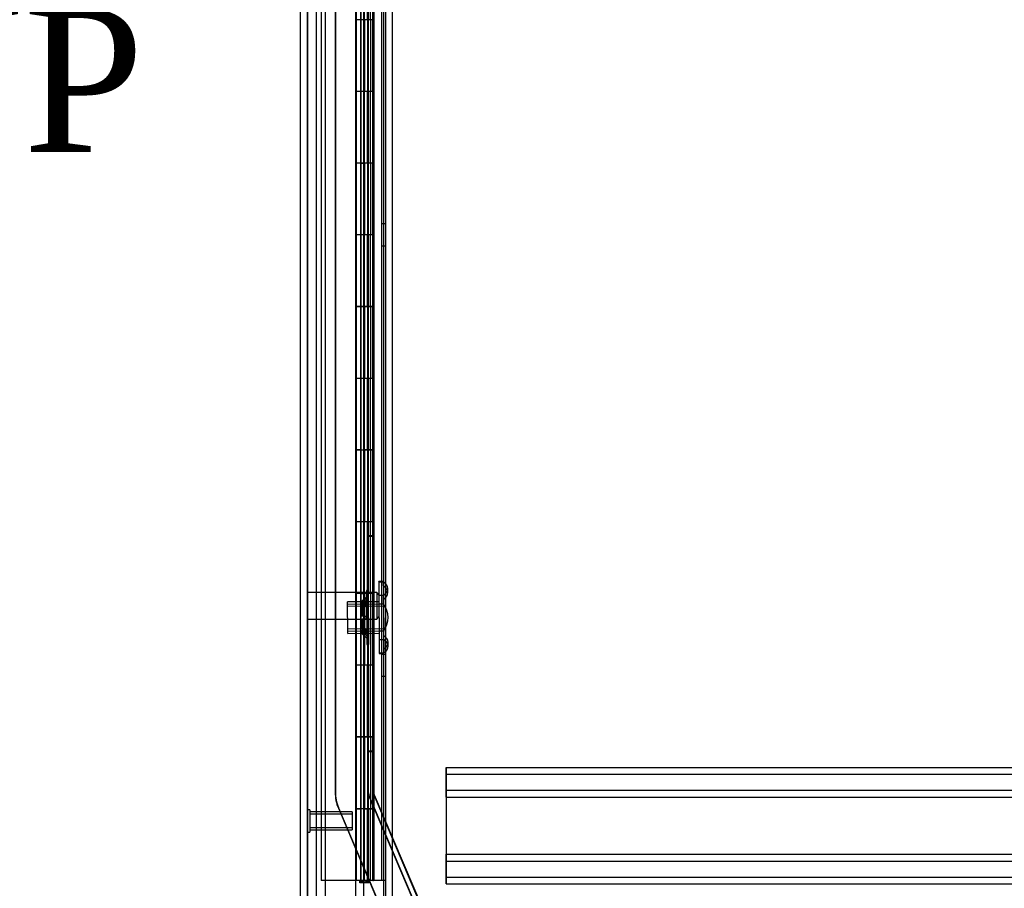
# Model space of a CAD drawing. Header units: inches. Extents: x 1 to 359, y -2 to 239.
# Tile 56 of 65: x 199 to 213, y 84 to 96. Entities that reach past the tile are written whole.
import ezdxf
from ezdxf.enums import TextEntityAlignment as Align
from ezdxf.lldxf.tags import DXFTag

# ---------------------------------------------------------------- set-up
doc = ezdxf.new("R2010")
doc.units = ezdxf.units.IN
doc.header["$MEASUREMENT"] = 0
for name, color, linetype in [('COM53964-5', 7, 'Continuous'), ('COM54746-60', 7, 'Continuous'), ('COM70220', 7, 'Continuous'), ('COM70739-9', 7, 'Continuous'), ('COM70839-3', 7, 'Continuous'), ('COM71196-7', 7, 'Continuous'), ('COM71301-10', 7, 'Continuous'), ('Default', 7, 'Continuous'), ('NTS18147', 7, 'Continuous'), ('STD26122', 7, 'Continuous'), ('STD26258', 7, 'Continuous'), ('WAM30038', 7, 'Continuous')]:
    doc.layers.add(name, color=color, linetype=linetype)
doc.styles.add('SEACAD_Times_New_Roman', font='times.ttf')
tags = doc.linetypes.add('HIDDEN2', pattern=[0.1875, 0.125, -0.0625]).pattern_tags.tags
tags[6:7] = [DXFTag(74, 4), DXFTag(75, 0), DXFTag(340, '0'), DXFTag(46, 0.0), DXFTag(50, 0.0), DXFTag(44, 0.0), DXFTag(45, 0.0)]
tags[4:5] = [DXFTag(74, 4), DXFTag(75, 0), DXFTag(340, '0'), DXFTag(46, 0.0), DXFTag(50, 0.0), DXFTag(44, 0.0), DXFTag(45, 0.0)]
doc.dimstyles.new('HAMMOND_(STH_-_540x360)', dxfattribs={"dimtxt": 2, "dimasz": 2.5, "dimexe": 1, "dimexo": 1, "dimgap": 0.5, "dimtad": 0, "dimtih": 1, "dimtoh": 1, "dimzin": 0, "dimdsep": 46, "dimtxsty": 'SEACAD_Times_New_Roman', "dimblk1": '_SE_FILLED', "dimblk2": '_SE_FILLED', "dimsah": 1, "dimcen": 1, "dimadec": 0, "dimazin": 0, "dimtfac": 0.8, "dimtofl": 0, "dimtmove": 0, "dimatfit": 3, "dimfxl": 1, "dimtolj": 1, "dimtzin": 0, "dimarcsym": 0})

# ---------------------------------------------------------------- blocks, each defined once
blk = doc.blocks.new('SE4')
at = {"layer": 'COM53964-5', "color": 7, "linetype": 'HIDDEN2'}
for p, q in [((205.346, 85.208), (205.346, 85.07)), ((205.346, 85.208), (239.721, 85.208)), ((205.347, 85.07), (205.347, 85.208)), ((205.346, 85.113), (239.721, 85.113)), ((205.346, 85.07), (205.346, 83.721)), ((205.347, 84.932), (205.347, 85.07)), ((205.347, 84.794), (205.347, 84.932)), ((205.346, 84.889), (239.721, 84.889)), ((205.346, 84.794), (239.721, 84.794)), ((205.347, 84.794), (205.347, 83.997)), ((205.346, 83.997), (239.721, 83.997)), ((205.347, 83.859), (205.347, 83.997)), ((205.346, 83.902), (239.721, 83.902)), ((205.347, 83.721), (205.347, 83.859)), ((205.346, 83.721), (205.346, 83.583)), ((205.347, 83.583), (205.347, 83.721)), ((205.346, 83.678), (239.721, 83.678)), ((205.346, 83.583), (239.721, 83.583))]:
    blk.add_line(p, q, dxfattribs=at)
at = {"layer": 'COM54746-60', "color": 7, "linetype": 'HIDDEN2'}
for p, q in [((203.602, 143.633), (203.602, 83.633)), ((204.442, 143.633), (204.442, 83.633)), ((204.156, 142.633), (204.156, 83.633)), ((204.256, 83.633), (204.256, 142.633)), ((204.151, 96.633), (204.151, 95.632)), ((204.196, 96.633), (204.196, 95.632)), ((204.201, 96.633), (204.201, 95.632)), ((204.206, 95.633), (204.206, 96.633)), ((204.248, 95.633), (204.248, 96.633)), ((204.261, 95.632), (204.261, 96.633)), ((204.293, 95.633), (204.293, 96.633)), ((204.341, 95.633), (204.341, 96.633)), ((204.151, 95.633), (204.151, 94.633)), ((204.196, 94.633), (204.196, 95.632)), ((204.201, 94.633), (204.201, 95.632)), ((204.206, 95.633), (204.206, 94.633)), ((204.248, 95.633), (204.248, 94.633)), ((204.261, 94.633), (204.261, 95.632)), ((204.323, 95.632), (204.323, 95.633)), ((204.323, 94.633), (204.323, 95.632)), ((204.332, 95.633), (204.332, 94.633)), ((204.341, 95.633), (204.337, 95.633)), ((204.337, 94.633), (204.337, 95.633)), ((204.341, 94.633), (204.341, 95.633)), ((204.151, 94.633), (204.151, 93.632)), ((204.196, 94.633), (204.196, 93.632)), ((204.201, 94.633), (204.201, 93.632)), ((204.206, 93.633), (204.206, 94.633)), ((204.248, 93.633), (204.248, 94.633)), ((204.261, 93.632), (204.261, 94.633)), ((204.293, 93.633), (204.293, 94.633)), ((204.341, 94.633), (204.337, 94.633)), ((204.341, 93.633), (204.341, 94.633)), ((204.151, 93.634), (204.089, 93.634)), ((204.151, 93.634), (204.196, 93.634)), ((204.151, 93.633), (204.151, 92.633)), ((204.323, 93.634), (204.196, 93.634)), ((204.196, 92.633), (204.196, 93.632)), ((204.201, 92.633), (204.201, 93.632)), ((204.206, 93.633), (204.206, 92.633)), ((204.248, 93.633), (204.248, 92.633)), ((204.261, 92.633), (204.261, 93.632)), ((204.323, 93.632), (204.323, 93.633)), ((204.323, 92.633), (204.323, 93.632)), ((204.332, 93.633), (204.332, 92.633)), ((204.341, 93.633), (204.337, 93.633)), ((204.337, 92.633), (204.337, 93.633)), ((204.341, 92.633), (204.341, 93.633)), ((204.504, 92.785), (204.442, 92.785)), ((204.151, 92.633), (204.151, 91.632)), ((204.196, 92.633), (204.196, 91.632)), ((204.201, 92.633), (204.201, 91.632)), ((204.206, 91.633), (204.206, 92.633)), ((204.248, 91.633), (204.248, 92.633)), ((204.261, 91.632), (204.261, 92.633)), ((204.293, 91.633), (204.293, 92.633)), ((204.341, 92.633), (204.337, 92.633)), ((204.341, 91.633), (204.341, 92.633)), ((204.442, 92.481), (204.504, 92.481)), ((204.151, 91.634), (204.089, 91.634)), ((204.151, 91.634), (204.196, 91.634)), ((204.151, 91.633), (204.151, 90.633)), ((204.323, 91.634), (204.196, 91.634)), ((204.196, 90.633), (204.196, 91.632)), ((204.201, 90.633), (204.201, 91.632)), ((204.206, 91.633), (204.206, 90.633)), ((204.248, 91.633), (204.248, 90.633)), ((204.261, 90.633), (204.261, 91.632)), ((204.323, 91.632), (204.323, 91.633)), ((204.323, 90.633), (204.323, 91.632)), ((204.332, 91.633), (204.332, 90.633)), ((204.341, 91.633), (204.337, 91.633)), ((204.337, 90.633), (204.337, 91.633)), ((204.341, 90.633), (204.341, 91.633)), ((204.151, 90.633), (204.151, 89.632)), ((204.196, 90.633), (204.196, 89.632)), ((204.201, 90.633), (204.201, 89.632)), ((204.206, 89.633), (204.206, 90.633)), ((204.248, 89.633), (204.248, 90.633)), ((204.261, 89.632), (204.261, 90.633)), ((204.293, 89.633), (204.293, 90.633)), ((204.341, 90.633), (204.337, 90.633)), ((204.341, 89.633), (204.341, 90.633)), ((204.151, 89.634), (204.089, 89.634)), ((204.151, 89.634), (204.196, 89.634)), ((204.151, 89.633), (204.151, 88.633)), ((204.323, 89.634), (204.196, 89.634)), ((204.196, 88.633), (204.196, 89.632)), ((204.201, 88.633), (204.201, 89.632)), ((204.206, 89.633), (204.206, 88.633)), ((204.248, 89.633), (204.248, 88.633)), ((204.261, 88.633), (204.261, 89.632)), ((204.323, 89.632), (204.323, 89.633)), ((204.323, 88.633), (204.323, 89.632)), ((204.332, 89.633), (204.332, 88.633)), ((204.341, 89.633), (204.337, 89.633)), ((204.337, 88.633), (204.337, 89.633)), ((204.341, 88.633), (204.341, 89.633)), ((204.151, 88.633), (204.151, 87.632)), ((204.196, 88.633), (204.196, 87.632)), ((204.201, 88.633), (204.201, 87.632)), ((204.206, 87.633), (204.206, 88.633)), ((204.248, 87.633), (204.248, 88.633)), ((204.261, 87.632), (204.261, 88.633)), ((204.293, 87.633), (204.293, 88.633)), ((204.341, 88.633), (204.337, 88.633)), ((204.341, 87.633), (204.341, 88.633)), ((204.151, 87.634), (204.089, 87.634)), ((204.151, 87.634), (204.196, 87.634)), ((204.151, 87.633), (204.151, 86.633)), ((204.323, 87.634), (204.196, 87.634)), ((204.196, 86.633), (204.196, 87.632)), ((204.201, 86.633), (204.201, 87.632)), ((204.206, 87.633), (204.206, 86.633)), ((204.248, 87.633), (204.248, 86.633)), ((204.261, 86.633), (204.261, 87.632)), ((204.323, 87.632), (204.323, 87.633)), ((204.323, 86.633), (204.323, 87.632)), ((204.332, 87.633), (204.332, 86.633)), ((204.341, 87.633), (204.337, 87.633)), ((204.337, 86.633), (204.337, 87.633)), ((204.341, 86.633), (204.341, 87.633)), ((204.504, 86.785), (204.442, 86.785)), ((204.151, 86.633), (204.151, 85.632)), ((204.196, 86.633), (204.196, 85.632)), ((204.201, 86.633), (204.201, 85.632)), ((204.206, 85.633), (204.206, 86.633)), ((204.248, 85.633), (204.248, 86.633)), ((204.261, 85.632), (204.261, 86.633)), ((204.293, 85.633), (204.293, 86.633)), ((204.341, 86.633), (204.337, 86.633)), ((204.341, 85.633), (204.341, 86.633)), ((204.442, 86.481), (204.504, 86.481)), ((204.151, 85.634), (204.089, 85.634)), ((204.151, 85.634), (204.196, 85.634)), ((204.151, 85.633), (204.151, 84.633)), ((204.323, 85.634), (204.196, 85.634)), ((204.196, 84.633), (204.196, 85.632)), ((204.201, 84.633), (204.201, 85.632)), ((204.206, 85.633), (204.206, 84.633)), ((204.248, 85.633), (204.248, 84.633)), ((204.261, 84.633), (204.261, 85.632)), ((204.323, 85.632), (204.323, 85.633)), ((204.323, 84.633), (204.323, 85.632)), ((204.332, 85.633), (204.332, 84.633)), ((204.341, 85.633), (204.337, 85.633)), ((204.337, 84.633), (204.337, 85.633)), ((204.341, 84.633), (204.341, 85.633)), ((204.089, 84.633), (204.151, 84.633)), ((204.151, 84.633), (204.151, 83.633)), ((204.196, 84.633), (204.151, 84.633)), ((204.196, 84.633), (204.196, 83.633)), ((204.196, 84.633), (204.323, 84.633)), ((204.201, 84.633), (204.201, 83.633)), ((204.206, 83.633), (204.206, 84.633)), ((204.248, 83.633), (204.248, 84.633)), ((204.261, 83.633), (204.261, 84.633)), ((204.293, 83.633), (204.293, 84.633)), ((204.341, 84.633), (204.337, 84.633)), ((204.341, 83.633), (204.341, 84.633)), ((204.087, 83.633), (203.602, 83.633)), ((204.323, 83.633), (204.332, 83.633))]:
    blk.add_line(p, q, dxfattribs=at)
at = {"layer": 'COM54746-60', "color": 7, "linetype": 'Continuous'}
for p, q in [((204.089, 96.633), (204.089, 95.632)), ((204.323, 95.633), (204.323, 96.633)), ((204.332, 95.633), (204.332, 96.633)), ((204.337, 96.633), (204.337, 95.633)), ((204.293, 95.633), (204.089, 95.633)), ((204.089, 95.633), (204.089, 94.633)), ((204.323, 95.632), (204.089, 95.632)), ((204.293, 95.633), (204.293, 94.633)), ((204.337, 95.633), (204.293, 95.633)), ((204.089, 94.633), (204.089, 93.632)), ((204.293, 94.633), (204.089, 94.633)), ((204.293, 94.633), (204.089, 94.633)), ((204.337, 94.633), (204.293, 94.633)), ((204.323, 93.633), (204.323, 94.633)), ((204.332, 93.633), (204.332, 94.633)), ((204.337, 94.633), (204.337, 93.633)), ((204.293, 93.633), (204.089, 93.633)), ((204.089, 93.633), (204.089, 92.633)), ((204.323, 93.632), (204.089, 93.632)), ((204.293, 93.633), (204.293, 92.633)), ((204.337, 93.633), (204.293, 93.633)), ((204.089, 92.633), (204.089, 91.632)), ((204.293, 92.633), (204.089, 92.633)), ((204.293, 92.633), (204.089, 92.633)), ((204.337, 92.633), (204.293, 92.633)), ((204.323, 91.633), (204.323, 92.633)), ((204.332, 91.633), (204.332, 92.633)), ((204.337, 92.633), (204.337, 91.633)), ((204.293, 91.633), (204.089, 91.633)), ((204.089, 91.633), (204.089, 90.633)), ((204.323, 91.632), (204.089, 91.632)), ((204.293, 91.633), (204.293, 90.633)), ((204.337, 91.633), (204.293, 91.633)), ((204.089, 90.633), (204.089, 89.632)), ((204.293, 90.633), (204.089, 90.633)), ((204.293, 90.633), (204.089, 90.633)), ((204.337, 90.633), (204.293, 90.633)), ((204.323, 89.633), (204.323, 90.633)), ((204.332, 89.633), (204.332, 90.633)), ((204.337, 90.633), (204.337, 89.633)), ((204.293, 89.633), (204.089, 89.633)), ((204.089, 89.633), (204.089, 88.633)), ((204.323, 89.632), (204.089, 89.632)), ((204.293, 89.633), (204.293, 88.633)), ((204.337, 89.633), (204.293, 89.633)), ((204.089, 88.633), (204.089, 87.632)), ((204.293, 88.633), (204.089, 88.633)), ((204.293, 88.633), (204.089, 88.633)), ((204.337, 88.633), (204.293, 88.633)), ((204.323, 87.633), (204.323, 88.633)), ((204.332, 87.633), (204.332, 88.633)), ((204.337, 88.633), (204.337, 87.633)), ((204.293, 87.633), (204.089, 87.633)), ((204.089, 87.633), (204.089, 86.633)), ((204.323, 87.632), (204.089, 87.632)), ((204.293, 87.633), (204.293, 86.633)), ((204.337, 87.633), (204.293, 87.633)), ((204.089, 86.633), (204.089, 85.632)), ((204.293, 86.633), (204.089, 86.633)), ((204.293, 86.633), (204.089, 86.633)), ((204.337, 86.633), (204.293, 86.633)), ((204.323, 85.633), (204.323, 86.633)), ((204.332, 85.633), (204.332, 86.633)), ((204.337, 86.633), (204.337, 85.633)), ((204.293, 85.633), (204.089, 85.633)), ((204.089, 85.633), (204.089, 84.633)), ((204.323, 85.632), (204.089, 85.632)), ((204.293, 85.633), (204.293, 84.633)), ((204.337, 85.633), (204.293, 85.633)), ((204.089, 84.633), (204.089, 83.633)), ((204.293, 84.633), (204.089, 84.633)), ((204.293, 84.633), (204.089, 84.633)), ((204.337, 84.633), (204.293, 84.633)), ((204.323, 83.633), (204.323, 84.633)), ((204.332, 83.633), (204.332, 84.633)), ((204.337, 84.633), (204.337, 83.633)), ((204.089, 83.633), (204.087, 83.633)), ((204.323, 83.633), (204.089, 83.633)), ((204.144, 83.598), (204.144, 83.624)), ((204.144, 83.624), (204.194, 83.624)), ((204.194, 83.598), (204.144, 83.598)), ((204.156, 83.633), (204.156, 83.624)), ((204.219, 83.624), (204.194, 83.624)), ((204.219, 83.598), (204.194, 83.598)), ((204.219, 83.624), (204.269, 83.624)), ((204.269, 83.598), (204.219, 83.598)), ((204.256, 83.624), (204.256, 83.633)), ((204.269, 83.624), (204.269, 83.598)), ((204.337, 83.633), (204.332, 83.633)), ((204.504, 83.633), (204.337, 83.633))]:
    blk.add_line(p, q, dxfattribs=at)
at = {"layer": 'COM70220', "color": 7, "linetype": 'HIDDEN2'}
for p, q in [((203.413, 83.067), (203.413, 144.127)), ((203.414, 83.067), (203.414, 144.127)), ((203.416, 83.067), (203.416, 144.127)), ((203.662, 83.067), (203.662, 144.127))]:
    blk.add_line(p, q, dxfattribs=at)
at = {"layer": 'COM70739-9', "color": 7, "linetype": 'HIDDEN2'}
blk.add_line((204.474, 143.834), (204.474, 83.214), dxfattribs=at)
at = {"layer": 'COM70839-3', "color": 7, "linetype": 'HIDDEN2'}
for p, q in [((204.257, 84.861), (204.26, 112.763)), ((204.26, 84.869), (204.26, 112.771)), ((204.329, 84.861), (204.332, 112.763)), ((204.332, 84.869), (204.332, 112.771)), ((203.801, 110.503), (203.798, 84.861)), ((203.801, 110.511), (203.801, 84.869)), ((204.33, 88.43), (204.258, 88.43)), ((204.332, 88.438), (204.26, 88.438)), ((204.257, 85.43), (204.329, 85.43)), ((204.26, 85.438), (204.332, 85.438)), ((205.042, 82.99), (204.266, 84.819)), ((205.045, 82.997), (204.269, 84.826)), ((205.108, 83.018), (204.332, 84.847)), ((205.112, 83.025), (204.335, 84.855)), ((203.843, 84.64), (204.595, 82.869)), ((203.846, 84.647), (204.601, 82.869))]:
    blk.add_line(p, q, dxfattribs=at)
for centre, radius, start, end in [((204.365, 84.861), 0.567, 179.9934, 202.9934), ((204.368, 84.869), 0.567, 180, 203), ((204.365, 84.861), 0.108, 179.9934, 202.9934), ((204.368, 84.869), 0.108, 180, 203), ((204.365, 84.861), 0.036, 179.9934, 202.9934), ((204.368, 84.869), 0.036, 180, 203)]:
    blk.add_arc(centre, radius, start, end, dxfattribs=at)
at = {"layer": 'COM71196-7', "color": 7, "linetype": 'Continuous'}
for p, q in [((204.087, 82.462), (204.087, 144.804)), ((203.317, 82.557), (203.317, 144.709))]:
    blk.add_line(p, q, dxfattribs=at)
at = {"layer": 'COM71196-7', "color": 7, "linetype": 'HIDDEN2'}
for p, q in [((203.412, 82.557), (203.412, 144.709)), ((204.192, 144.274), (204.192, 82.774))]:
    blk.add_line(p, q, dxfattribs=at)
at = {"layer": 'COM71301-10', "color": 7, "linetype": 'HIDDEN2'}
for p, q in [((203.537, 82.869), (203.537, 144.179)), ((204.599, 82.869), (204.599, 144.179))]:
    blk.add_line(p, q, dxfattribs=at)
at = {"layer": 'COM71301-10', "color": 7, "linetype": 'Continuous'}
blk.add_line((204.504, 82.869), (204.504, 144.179), dxfattribs=at)
at = {"layer": 'NTS18147', "color": 7, "linetype": 'HIDDEN2'}
for p, q in [((204.408, 87.794), (204.407, 87.799)), ((204.47, 87.799), (204.407, 87.799)), ((204.408, 87.794), (204.409, 87.605)), ((204.408, 87.794), (204.471, 87.794)), ((204.47, 87.799), (204.471, 87.794)), ((204.471, 87.74), (204.471, 87.794)), ((204.471, 87.74), (204.472, 87.606)), ((204.533, 87.646), (204.533, 87.7)), ((204.472, 87.606), (204.409, 87.605)), ((204.409, 87.605), (204.409, 87.487)), ((204.472, 87.488), (204.472, 87.606)), ((204.409, 87.519), (203.972, 87.516)), ((203.974, 87.076), (203.972, 87.516)), ((203.972, 87.484), (204.472, 87.487)), ((204.473, 87.456), (203.972, 87.453)), ((204.409, 87.487), (204.472, 87.488)), ((204.409, 87.487), (204.412, 87.11)), ((204.472, 87.488), (204.475, 87.11)), ((203.974, 87.14), (204.474, 87.143)), ((203.974, 87.109), (204.475, 87.112)), ((203.974, 87.076), (204.412, 87.079)), ((204.412, 87.11), (204.412, 86.992)), ((204.475, 87.11), (204.412, 87.11)), ((204.412, 86.992), (204.413, 86.803)), ((204.412, 86.992), (204.475, 86.992)), ((204.475, 86.992), (204.475, 87.11)), ((204.475, 86.992), (204.476, 86.858)), ((204.476, 86.858), (204.476, 86.804)), ((204.538, 86.898), (204.537, 86.953)), ((204.476, 86.804), (204.413, 86.803)), ((204.413, 86.803), (204.413, 86.799)), ((204.413, 86.799), (204.476, 86.799)), ((204.476, 86.799), (204.476, 86.804))]:
    blk.add_line(p, q, dxfattribs=at)
blk.add_arc((204.217, 87.298), 0.318, 323.9714, 36.7038, dxfattribs=at)
for centre in [(204.215, 87.699), (204.215, 87.644), (204.219, 86.951), (204.219, 86.897)]:
    blk.add_ellipse(centre, major_axis=(-0.318, -0.002), ratio=0.5, start_param=2.506883, end_param=3.776302, dxfattribs=at)
at = {"layer": 'STD26122', "color": 7, "linetype": 'HIDDEN2'}
for p, q in [((204.377, 87.647), (203.412, 87.647)), ((204.377, 87.647), (204.377, 87.277)), ((204.412, 87.612), (204.377, 87.647)), ((204.412, 87.312), (204.412, 87.612)), ((203.412, 87.277), (204.377, 87.277)), ((204.377, 87.277), (204.412, 87.312))]:
    blk.add_line(p, q, dxfattribs=at)
at = {"layer": 'STD26258', "color": 7, "linetype": 'HIDDEN2'}
for p, q in [((203.444, 84.618), (203.412, 84.618)), ((203.444, 84.618), (203.444, 84.306)), ((204.037, 84.587), (203.444, 84.587)), ((204.037, 84.557), (203.444, 84.557)), ((204.037, 84.587), (204.037, 84.337)), ((203.412, 84.306), (203.444, 84.306)), ((204.037, 84.368), (203.444, 84.368)), ((203.444, 84.337), (204.037, 84.337))]:
    blk.add_line(p, q, dxfattribs=at)
at = {"layer": 'WAM30038', "color": 7, "linetype": 'HIDDEN2'}
for p, q in [((204.234, 87.673), (204.239, 86.923)), ((204.258, 87.673), (204.234, 87.673)), ((204.259, 87.584), (204.235, 87.583)), ((204.258, 87.673), (204.263, 86.923)), ((204.171, 87.471), (204.171, 87.526)), ((204.171, 87.526), (204.171, 87.471)), ((204.187, 87.508), (204.171, 87.526)), ((204.216, 87.5), (204.171, 87.471)), ((204.171, 87.471), (204.216, 87.5)), ((204.171, 87.471), (204.187, 87.458)), ((204.187, 87.458), (204.171, 87.471)), ((204.172, 87.446), (204.216, 87.475)), ((204.216, 87.475), (204.172, 87.446)), ((204.172, 87.315), (204.172, 87.446)), ((204.188, 87.434), (204.172, 87.446)), ((204.172, 87.446), (204.172, 87.315)), ((204.172, 87.446), (204.188, 87.434)), ((204.187, 87.458), (204.187, 87.508)), ((204.187, 87.508), (204.187, 87.458)), ((204.187, 87.458), (204.252, 87.5)), ((204.252, 87.5), (204.187, 87.458)), ((204.252, 87.475), (204.188, 87.434)), ((204.188, 87.434), (204.252, 87.475)), ((204.188, 87.315), (204.188, 87.434)), ((204.188, 87.434), (204.188, 87.315)), ((204.259, 87.505), (204.23, 87.505)), ((204.217, 87.315), (204.172, 87.315)), ((204.173, 87.148), (204.173, 87.28)), ((204.173, 87.28), (204.217, 87.28)), ((204.173, 87.28), (204.173, 87.148)), ((204.189, 87.161), (204.189, 87.28)), ((204.189, 87.28), (204.189, 87.161)), ((204.217, 87.315), (204.253, 87.315)), ((204.217, 87.28), (204.254, 87.28)), ((204.173, 87.148), (204.189, 87.161)), ((204.189, 87.161), (204.173, 87.148)), ((204.218, 87.12), (204.173, 87.148)), ((204.173, 87.148), (204.218, 87.12)), ((204.189, 87.136), (204.174, 87.124)), ((204.174, 87.124), (204.189, 87.136)), ((204.189, 87.161), (204.255, 87.12)), ((204.255, 87.12), (204.189, 87.161)), ((204.19, 87.087), (204.189, 87.136)), ((204.255, 87.096), (204.189, 87.136)), ((204.189, 87.136), (204.19, 87.087)), ((204.189, 87.136), (204.255, 87.096)), ((204.174, 87.069), (204.174, 87.124)), ((204.174, 87.124), (204.219, 87.095)), ((204.174, 87.124), (204.174, 87.069)), ((204.219, 87.095), (204.174, 87.124)), ((204.174, 87.069), (204.19, 87.087)), ((204.232, 87.09), (204.262, 87.091)), ((204.232, 87.09), (204.232, 87.09)), ((204.238, 87.012), (204.262, 87.012)), ((204.239, 86.923), (204.263, 86.923))]:
    blk.add_line(p, q, dxfattribs=at)
for centre, radius, start, end in [((203.647, 88.197), 0.85, 312.0434, 313.7869), ((203.644, 88.2), 0.854, 312.0475, 313.7828), ((204.218, 87.297), 0.0181, 2.1094, 93.4106), ((204.218, 87.298), 0.0182, 267.4985, 358.3318), ((203.655, 86.388), 0.854, 46.8923, 48.6277)]:
    blk.add_arc(centre, radius, start, end, dxfattribs=at)
for points, knots in [([(204.171, 87.526), (204.184, 87.537), (204.197, 87.549), (204.209, 87.56), (204.212, 87.562), (204.214, 87.564), (204.216, 87.566)], [0, 0, 0, 0, 0.858552, 0.858552, 0.858552, 1, 1, 1, 1]), ([(204.252, 87.566), (204.25, 87.565), (204.249, 87.563), (204.247, 87.562), (204.227, 87.544), (204.207, 87.526), (204.187, 87.508)], [0, 0, 0, 0, 0.073129, 0.073129, 0.073129, 1, 1, 1, 1]), ([(204.23, 87.505), (204.229, 87.505), (204.229, 87.505), (204.225, 87.504), (204.22, 87.502), (204.216, 87.5)], [0.4389304, 0.4389304, 0.4389304, 0.4389304, 0.5, 0.5, 1, 1, 1, 1]), ([(204.216, 87.475), (204.218, 87.476), (204.221, 87.478), (204.225, 87.481), (204.227, 87.483), (204.23, 87.488), (204.232, 87.49), (204.234, 87.495), (204.235, 87.498), (204.235, 87.5)], [0, 0, 0, 0, 0.25, 0.25, 0.5, 0.5, 0.75, 0.75, 1, 1, 1, 1]), ([(204.219, 87.029), (204.217, 87.031), (204.215, 87.033), (204.213, 87.035), (204.2, 87.046), (204.187, 87.058), (204.174, 87.069)], [0, 0, 0, 0, 0.141448, 0.141448, 0.141448, 1, 1, 1, 1]), ([(204.19, 87.087), (204.21, 87.069), (204.23, 87.052), (204.25, 87.034), (204.252, 87.032), (204.253, 87.031), (204.255, 87.03)], [0, 0, 0, 0, 0.926871, 0.926871, 0.926871, 1, 1, 1, 1]), ([(204.238, 87.096), (204.238, 87.098), (204.237, 87.1), (204.234, 87.105), (204.233, 87.107), (204.227, 87.114), (204.223, 87.118), (204.218, 87.12)], [0, 0, 0, 0, 0.25, 0.25, 0.5, 0.5, 1, 1, 1, 1]), ([(204.219, 87.095), (204.221, 87.094), (204.223, 87.093), (204.227, 87.091), (204.229, 87.091), (204.231, 87.09), (204.232, 87.09), (204.232, 87.09)], [0, 0, 0, 0, 0.25, 0.25, 0.5, 0.5, 0.5626015, 0.5626015, 0.5626015, 0.5626015])]:
    blk.add_open_spline(points, degree=3, knots=knots, dxfattribs=at)
blk = doc.blocks.new('DMBLK95')
at = {"layer": 'Default', "linetype": 'Continuous', "transparency": 16777216}
for points in [[(189.459, 142.399), (190.293, 142.399), (189.876, 144.899)], [(189.459, 84.867), (189.876, 82.367), (190.293, 84.867)]]:
    blk.add_hatch(color=7, dxfattribs=at).paths.add_polyline_path(points)
at = {"layer": 'Default', "color": 7, "linetype": 'Continuous', "transparency": 16777216}
for p, q in [((202.507, 144.899), (188.876, 144.899)), ((189.876, 144.899), (189.876, 115.333)), ((189.876, 108.933), (189.876, 82.367)), ((202.507, 82.367), (188.876, 82.367))]:
    blk.add_line(p, q, dxfattribs=at)
at = {"layer": 'Default', "color": 7, "linetype": 'Continuous', "transparency": 16777216, "style": 'SEACAD_Times_New_Roman'}
for s, p in [('62.53', (186.464, 114.633)), ('DOOR', (185.682, 111.633))]:
    blk.add_text(s, height=2, dxfattribs=at).set_placement(p, align=Align.TOP_LEFT)
blk = doc.blocks.new('_SE_FILLED')
at = {"color": 0}
blk.add_line((0, 0), (-1, 0), dxfattribs=at)
blk.add_solid([(0, 0), (-1, -0.1665), (-1, 0.1665), (0, 0)], dxfattribs=at)
blk = doc.blocks.new('DMBLK107')
at = {"layer": 'Default', "linetype": 'Continuous', "transparency": 16777216}
for points in [[(197.806, 110.715), (198.639, 110.715), (198.223, 113.215)], [(197.806, 84.867), (198.223, 82.367), (198.639, 84.867)]]:
    blk.add_hatch(color=7, dxfattribs=at).paths.add_polyline_path(points)
at = {"layer": 'Default', "color": 7, "linetype": 'Continuous', "transparency": 16777216}
for p, q in [((201.882, 113.215), (197.223, 113.215)), ((198.223, 99.491), (198.223, 113.215)), ((198.223, 82.367), (198.223, 93.091)), ((202.507, 82.367), (197.223, 82.367))]:
    blk.add_line(p, q, dxfattribs=at)
at = {"layer": 'Default', "color": 7, "linetype": 'Continuous', "transparency": 16777216, "style": 'SEACAD_Times_New_Roman'}
for s, p in [('30.85', (194.81, 98.791)), ('TYP', (195.427, 95.791))]:
    blk.add_text(s, height=2, dxfattribs=at).set_placement(p, align=Align.TOP_LEFT)

msp = doc.modelspace()

# ---------------------------------------------------------------- block references
at = {"layer": 'Default'}
msp.add_blockref('SE4', (0, 0), dxfattribs=at)

# ---------------------------------------------------------------- dimensions: what is measured, and where the dimension line sits
at = {"layer": 'Default', "color": 7, "linetype": 'Continuous'}
for base, p1, p2, angle, text, picture, middle, dimtype in [((189.876, 144.899), (203.507, 144.899), (203.507, 82.367), 270, '\\A1;<>\\PDOOR', 'DMBLK95', (189.876, 113.633), 161), ((198.223, 113.215), (203.507, 82.367), (202.882, 113.215), 90, '\\A1;<>\\PTYP', 'DMBLK107', (198.223, 97.791), 160)]:
    dim = msp.add_linear_dim(base=base, p1=p1, p2=p2, angle=angle, text=text, dimstyle='HAMMOND_(STH_-_540x360)', dxfattribs=at)
    dim.commit()
    dim.dimension.update_dxf_attribs({"geometry": picture, "text_midpoint": middle, "dimtype": dimtype})

doc.saveas('drawing.dxf')
